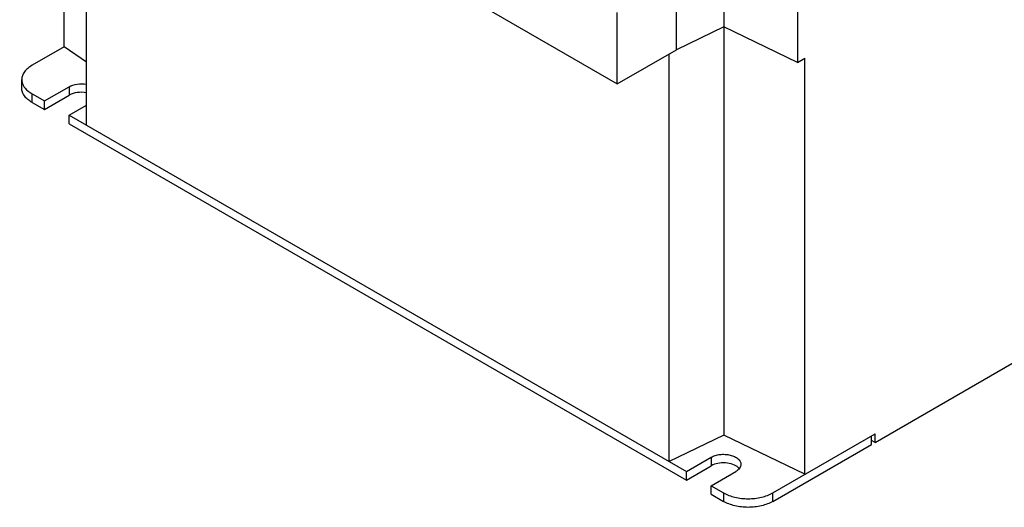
# Model space of a CAD drawing. Header units: millimetres. Extents: x 38 to 296, y 91 to 375.
# Tile 1 of 7: x 38 to 179, y 91 to 161. Entities that reach past the tile are written whole.
import ezdxf

# ---------------------------------------------------------------- set-up
doc = ezdxf.new("R2010")
doc.units = ezdxf.units.MM
doc.header["$LTSCALE"] = 30.332537
doc.layers.get('0').update_dxf_attribs({"linetype": 'CONTINUOUS'})

msp = doc.modelspace()

# ---------------------------------------------------------------- linework, layer by layer
at = {"color": 7, "linetype": 'Continuous'}
for p, q in [((132.22, 156.7), (132.22, 204.88)), ((38.17, 201.2), (123.73, 151.81)), ((44.53, 157.11), (44.53, 197.53)), ((47.72, 145.89), (47.72, 195.69)), ((149.54, 195.04), (149.54, 154.87)), ((160.64, 100.45), (294.5, 177.73)), ((138.98, 175.59), (138.98, 101.5)), ((123.73, 151.81), (123.73, 162.01)), ((138.98, 159.98), (132.22, 156.7)), ((149.54, 154.87), (138.98, 159.98)), ((44.53, 157.11), (39.94, 154.46)), ((47.72, 154.92), (44.53, 157.11)), ((123.73, 151.81), (132.22, 156.7)), ((131.15, 97.71), (131.15, 156.09)), ((149.54, 154.87), (150.6, 155.48)), ((150.6, 95.88), (150.6, 155.48)), ((38.47, 151.19), (38.47, 152.42)), ((41.71, 149.36), (45.24, 151.4)), ((45.24, 151.4), (45.24, 150.17)), ((39.94, 149.15), (39.94, 150.38)), ((39.94, 150.38), (41.71, 149.36)), ((41.71, 148.13), (45.24, 150.17)), ((39.94, 149.15), (41.71, 148.13)), ((41.71, 148.13), (41.71, 149.36)), ((45.24, 147.31), (47.72, 148.74)), ((45.24, 147.31), (133.63, 96.28)), ((45.24, 146.09), (45.24, 147.31)), ((45.24, 146.09), (133.63, 95.06)), ((138.98, 101.5), (131.15, 97.71)), ((150.6, 95.88), (138.98, 101.5)), ((146, 93.22), (160.64, 101.67)), ((160.64, 100.45), (160.64, 101.67)), ((146, 92), (160.15, 100.16)), ((160.15, 100.16), (160.15, 101.39)), ((160.64, 100.45), (160.15, 100.73)), ((133.63, 96.28), (137.17, 98.33)), ((137.17, 98.33), (137.17, 97.1)), ((133.63, 95.06), (137.17, 97.1)), ((133.63, 95.06), (133.63, 96.28)), ((137.17, 94.24), (140.7, 96.28)), ((137.17, 94.24), (138.93, 93.22)), ((137.17, 93.02), (137.17, 94.24)), ((138.93, 93.22), (138.93, 92)), ((146, 92), (146, 93.22)), ((137.17, 93.02), (138.93, 92))]:
    msp.add_line(p, q, dxfattribs=at)
msp.add_arc((140.02, 95.72), 1.53, 43.0952, 46.9013, dxfattribs=at)
for points, knots in [([(39.94, 154.46), (39.72, 154.33), (39.32, 154.06), (38.84, 153.56), (38.54, 153), (38.47, 152.61), (38.47, 152.42)], [0, 0, 0, 0, 0.289705, 0.549091, 0.782218, 1, 1, 1, 1]), ([(38.47, 152.42), (38.47, 152.26), (38.52, 151.94), (38.65, 151.64), (38.73, 151.5)], [0, 0, 0, 0, 0.488134, 1, 1, 1, 1]), ([(39.94, 149.15), (39.72, 149.28), (39.32, 149.55), (38.84, 150.05), (38.54, 150.6), (38.47, 151), (38.47, 151.19)], [0, 0, 0, 0, 0.289705, 0.549092, 0.782218, 1, 1, 1, 1]), ([(38.73, 151.5), (38.79, 151.39), (39.11, 150.94), (39.57, 150.59), (39.94, 150.38)], [0, 0, 0, 0, 0.226861, 1, 1, 1, 1]), ([(45.24, 151.4), (45.59, 151.6), (46.44, 151.85), (47.31, 151.83), (47.74, 151.76)], [0, 0, 0, 0, 0.478143, 1, 1, 1, 1]), ([(47.75, 150.53), (47.31, 150.61), (46.44, 150.62), (45.6, 150.38), (45.24, 150.17)], [0, 0, 0, 0, 0.521847, 1, 1, 1, 1]), ([(137.17, 98.33), (137.35, 98.43), (137.77, 98.6), (138.45, 98.74), (139.17, 98.76), (139.88, 98.66), (140.5, 98.45), (141.01, 98.15), (141.35, 97.76), (141.43, 97.45), (141.43, 97.3)], [0, 0, 0, 0, 0.128824, 0.270598, 0.417899, 0.562395, 0.696208, 0.8136, 0.913068, 1, 1, 1, 1]), ([(141.06, 96.84), (140.84, 97.04), (140.24, 97.36), (139.21, 97.56), (138.14, 97.5), (137.46, 97.27), (137.17, 97.1)], [0, 0, 0, 0, 0.221468, 0.483342, 0.754559, 1, 1, 1, 1]), ([(141.43, 97.3), (141.43, 97.21), (141.4, 97.01), (141.25, 96.73), (141.01, 96.48), (140.81, 96.35), (140.7, 96.28)], [0, 0, 0, 0, 0.217723, 0.450871, 0.710467, 1, 1, 1, 1]), ([(138.93, 93.22), (139.44, 92.93), (140.6, 92.51), (142.47, 92.31), (144.34, 92.51), (145.5, 92.93), (146, 93.22)], [0, 0, 0, 0, 0.237241, 0.5, 0.76276, 1, 1, 1, 1]), ([(146, 92), (145.5, 91.71), (144.34, 91.28), (142.47, 91.08), (140.6, 91.28), (139.44, 91.71), (138.93, 92)], [0, 0, 0, 0, 0.23724, 0.499999, 0.762759, 1, 1, 1, 1])]:
    msp.add_open_spline(points, degree=3, knots=knots, dxfattribs=at)

doc.saveas('drawing.dxf')
